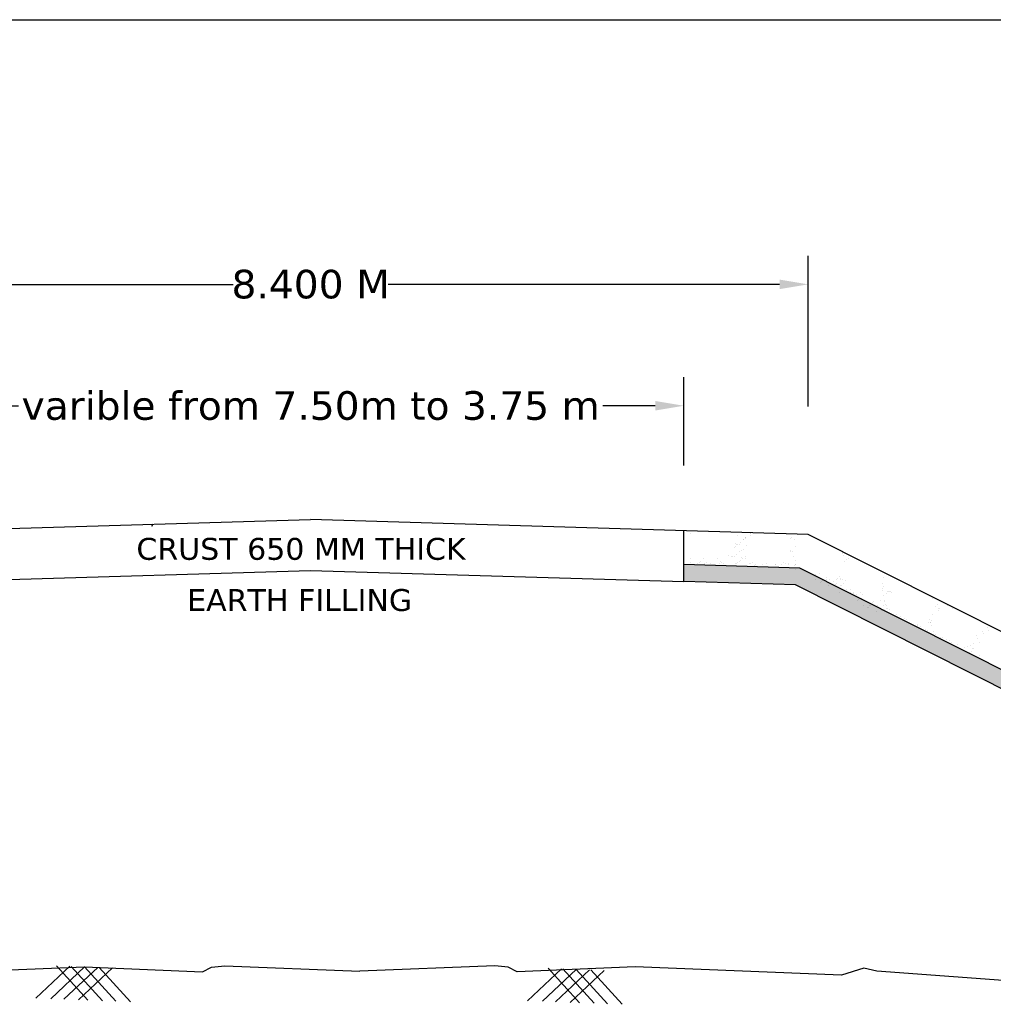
# Model space of a CAD drawing. Header units: inches. Extents: x -3872937720 to -3872883409, y -6658239950 to -6658198990.
# Tile 6 of 7: x -3872917052 to -3872900681, y -6658215539 to -6658198990. Entities that reach past the tile are written whole.
import ezdxf

# ---------------------------------------------------------------- set-up
doc = ezdxf.new("R2010")
doc.units = ezdxf.units.IN
doc.header["$MEASUREMENT"] = 0
doc.header["$PDMODE"] = 2
doc.layers.add('CHNGE', color=7, linetype='Continuous')
doc.layers.add('TEX', color=6, linetype='Continuous')
doc.styles.get("Standard").update_dxf_attribs({"font": 'verdana.ttf', "height": 480})
doc.dimstyles.new('ISO-25--------1', dxfattribs={"dimtxt": 240, "dimasz": 480, "dimexe": 480, "dimexo": 480, "dimgap": 0.02, "dimtad": 0, "dimtih": 1, "dimtoh": 1, "dimdec": 0, "dimlfac": 8, "dimdsep": 46, "dimtxsty": 'Standard', "dimcen": 192, "dimclrd": 1, "dimclre": 1, "dimclrt": 1, "dimadec": 0, "dimazin": 0, "dimtfac": 1, "dimtdec": 0, "dimtmove": 2, "dimatfit": 3, "dimfxl": 300, "dimarcsym": 0})

# ---------------------------------------------------------------- blocks, each defined once
blk = doc.blocks.new('*D49')
at = {"color": 0, "lineweight": -2, "ltscale": 20, "transparency": 16777216}
for p, q in [((-3872920525.154072, -6658205492.839428), (-3872920525.154072, -6658202958.73341)), ((-3872903794.154072, -6658205492.839428), (-3872903794.154072, -6658202958.73341)), ((-3872920045.154072, -6658203438.73341), (-3872913461.541097, -6658203438.73341)), ((-3872904274.154072, -6658203438.73341), (-3872910857.767047, -6658203438.73341))]:
    blk.add_line(p, q, dxfattribs=at)
at = {"color": 0, "ltscale": 20, "transparency": 16777216}
for points in [[(-3872920045.154072, -6658203358.73341), (-3872920045.154072, -6658203518.73341), (-3872920525.154072, -6658203438.73341)], [(-3872904274.154072, -6658203358.73341), (-3872904274.154072, -6658203518.73341), (-3872903794.154072, -6658203438.73341)]]:
    blk.add_solid(points, dxfattribs=at)
at = {"layer": 'Defpoints', "color": 0, "ltscale": 20, "transparency": 16777216}
for p in [(-3872903794.154072, -6658203438.73341), (-3872920525.154072, -6658205972.839428), (-3872903794.154072, -6658205972.839428)]:
    blk.add_point(p, dxfattribs=at)
at = {"color": 0, "ltscale": 20, "transparency": 16777216, "insert": (-3872912159.654072, -6658203438.73341), "char_height": 480, "attachment_point": 5}
blk.add_mtext('8.400 M', dxfattribs=at)
blk = doc.blocks.new('*D50')
at = {"color": 0, "lineweight": -2, "ltscale": 20, "transparency": 16777216}
for p, q in [((-3872918433.779072, -6658206484.51619), (-3872918433.779072, -6658204999.039608)), ((-3872905885.529072, -6658206484.51619), (-3872905885.529072, -6658204999.039608)), ((-3872917953.779072, -6658205479.039608), (-3872917069.761379, -6658205479.039608)), ((-3872906365.529072, -6658205479.039608), (-3872907249.546765, -6658205479.039608))]:
    blk.add_line(p, q, dxfattribs=at)
at = {"color": 0, "ltscale": 20, "transparency": 16777216}
for points in [[(-3872917953.779072, -6658205399.039608), (-3872917953.779072, -6658205559.039608), (-3872918433.779072, -6658205479.039608)], [(-3872906365.529072, -6658205399.039608), (-3872906365.529072, -6658205559.039608), (-3872905885.529072, -6658205479.039608)]]:
    blk.add_solid(points, dxfattribs=at)
at = {"layer": 'Defpoints', "color": 0, "ltscale": 20, "transparency": 16777216}
for p in [(-3872905885.529072, -6658205479.039608), (-3872918433.779072, -6658206964.51619), (-3872905885.529072, -6658206964.51619)]:
    blk.add_point(p, dxfattribs=at)
at = {"color": 0, "ltscale": 20, "transparency": 16777216, "insert": (-3872912159.654072, -6658205479.039608), "char_height": 480, "attachment_point": 5}
blk.add_mtext('varible from 7.50m to 3.75 m', dxfattribs=at)

msp = doc.modelspace()

# ---------------------------------------------------------------- hatches: boundary and pattern name
at = {"layer": 'CHNGE'}
h = msp.add_hatch(dxfattribs=at)
h.set_pattern_fill('AR-SAND', color=0, scale=167.31, style=0)
h.set_pattern_definition([(142.5, (-3877306613.25, -6688557586.32), (10.5394187, 322.3768848), [0, -254.3112, 0, -284.427, 0, -271.87875]), (172.5, (-3877306613.25, -6688557586.32), (-296.1013406, 472.173258), [0, -137.1942, 0, -229.2147, 0, -87.83775]), (212.5, (-3877306407.45, -6688557586.32), (-521.027075, 0.9468162), [0, -83.655, 0, -301.158, 0, -393.1785]), (222.5, (-3877306407.45, -6688557586.32), (-502.955042, 146.843899), [0, -41.8275, 0, -197.4258, 0, -225.8685])])
h.paths.add_polyline_path([(-3872904008.602865, -6658208490.314004), (-3872905885.529072, -6658208434.006216), (-3872905885.529072, -6658208149.451259), (-3872903937.119935, -6658208207.903527), (-3872891081.820335, -6658214670.653651), (-3872891591.592753, -6658214732.72267)])

# ---------------------------------------------------------------- linework, layer by layer
at = {"layer": 'CHNGE', "color": 0}
for p, q in [((-3872920525.154072, -6658207643.082584), (-3872912159.654072, -6658207392.117584)), ((-3872903794.154072, -6658207643.082584), (-3872912159.654072, -6658207392.117584)), ((-3872905885.529072, -6658208434.006227), (-3872905885.529072, -6658207580.341335)), ((-3872905766.557873, -6658207631.246258), (-3872905766.557873, -6658207631.246258)), ((-3872905730.061431, -6658207588.78367), (-3872905730.061431, -6658207588.78367)), ((-3872904761.856145, -6658207620.99118), (-3872904761.856145, -6658207620.99118)), ((-3872904757.399562, -6658207618.098965), (-3872904757.399562, -6658207618.098965)), ((-3872890226.935227, -6658214463.73617), (-3872903794.154072, -6658207643.082584)), ((-3872905016.082969, -6658207799.684572), (-3872905016.082969, -6658207799.684572)), ((-3872904996.15574, -6658207806.74044), (-3872904996.15574, -6658207806.74044)), ((-3872904981.583772, -6658207654.594196), (-3872904981.583772, -6658207654.594196)), ((-3872904928.861443, -6658207775.214832), (-3872904928.861443, -6658207775.214832)), ((-3872904889.085927, -6658207718.778532), (-3872904889.085927, -6658207718.778532)), ((-3872904880.704451, -6658207732.001617), (-3872904880.704451, -6658207732.001617)), ((-3872904856.082659, -6658207708.525364), (-3872904856.082659, -6658207708.525364)), ((-3872904853.808972, -6658207696.304634), (-3872904853.808972, -6658207696.304634)), ((-3872904840.663426, -6658207694.396236), (-3872904840.663426, -6658207694.396236)), ((-3872904767.586786, -6658207653.567822), (-3872904767.586786, -6658207653.567822)), ((-3872904086.315387, -6658207709.927809), (-3872904086.315387, -6658207709.927809)), ((-3872904072.26836, -6658207697.724859), (-3872904072.26836, -6658207697.724859)), ((-3872904018.305146, -6658207718.881525), (-3872904018.305146, -6658207718.881525)), ((-3872905027.544543, -6658207865.641232), (-3872905027.544543, -6658207865.641232)), ((-3872905012.125307, -6658207851.512108), (-3872905012.125307, -6658207851.512108)), ((-3872904986.853482, -6658207815.782637), (-3872904986.853482, -6658207815.782637)), ((-3872904956.648078, -6658207928.259205), (-3872904956.648078, -6658207928.259205)), ((-3872904952.612596, -6658207812.473005), (-3872904952.612596, -6658207812.473005)), ((-3872904921.371125, -6658207905.785301), (-3872904921.371125, -6658207905.785301)), ((-3872904885.974163, -6658207893.190062), (-3872904885.974163, -6658207893.190062)), ((-3872904838.985729, -6658207827.43227), (-3872904838.985729, -6658207827.43227)), ((-3872904095.434726, -6658207925.322613), (-3872904095.434726, -6658207925.322613)), ((-3872904086.230863, -6658207914.662085), (-3872904086.230863, -6658207914.662085)), ((-3872904051.891587, -6658207931.05518), (-3872904051.891587, -6658207931.05518)), ((-3872904002.967, -6658207838.364811), (-3872904002.967, -6658207838.364811)), ((-3872903219.013378, -6658207944.634808), (-3872903219.013378, -6658207944.634808)), ((-3872903218.928401, -6658207967.2651), (-3872903218.928401, -6658207967.2651)), ((-3872903150.333912, -6658207967.863712), (-3872903150.333912, -6658207967.863712)), ((-3872905770.473886, -6658208113.845753), (-3872905770.473886, -6658208113.845753)), ((-3872905769.13325, -6658208041.678421), (-3872905769.13325, -6658208041.678421)), ((-3872905656.30769, -6658208128.252518), (-3872905656.30769, -6658208128.252518)), ((-3872905621.945823, -6658208106.451015), (-3872905621.945823, -6658208106.451015)), ((-3872905606.526589, -6658208092.321892), (-3872905606.526589, -6658208092.321892)), ((-3872905550.158665, -6658208044.471498), (-3872905550.158665, -6658208044.471498)), ((-3872905545.237302, -6658208136.79306), (-3872905545.237302, -6658208136.79306)), ((-3872905509.96035, -6658208114.319162), (-3872905509.96035, -6658208114.319162)), ((-3872905442.310709, -6658208127.226147), (-3872905442.310709, -6658208127.226147)), ((-3872905324.215443, -6658208052.611795), (-3872905324.215443, -6658208052.611795)), ((-3872905284.723766, -6658208137.26647), (-3872905284.723766, -6658208137.26647)), ((-3872905271.785206, -6658208089.446568), (-3872905271.785206, -6658208089.446568)), ((-3872905249.446812, -6658208114.792572), (-3872905249.446812, -6658208114.792572)), ((-3872905223.336124, -6658208130.01922), (-3872905223.336124, -6658208130.01922)), ((-3872905141.295565, -6658208004.227814), (-3872905141.295565, -6658208004.227814)), ((-3872905083.645119, -6658208009.165243), (-3872905083.645119, -6658208009.165243)), ((-3872905073.285326, -6658208013.181524), (-3872905073.285326, -6658208013.181524)), ((-3872905029.742181, -6658208018.914089), (-3872905029.742181, -6658208018.914089)), ((-3872905024.210228, -6658208137.739876), (-3872905024.210228, -6658208137.739876)), ((-3872904997.392899, -6658208138.159521), (-3872904997.392899, -6658208138.159521)), ((-3872904992.123192, -6658207976.971081), (-3872904992.123192, -6658207976.971081)), ((-3872904988.933271, -6658208115.265978), (-3872904988.933271, -6658208115.265978)), ((-3872904947.5289, -6658208096.179045), (-3872904947.5289, -6658208096.179045)), ((-3872904932.109665, -6658208082.049923), (-3872904932.109665, -6658208082.049923)), ((-3872904916.115314, -6658208033.873354), (-3872904916.115314, -6658208033.873354)), ((-3872904891.243871, -6658208054.378502), (-3872904891.243871, -6658208054.378502)), ((-3872904848.845803, -6658208005.752651), (-3872904848.845803, -6658208005.752651)), ((-3872904848.10507, -6658208042.827074), (-3872904848.10507, -6658208042.827074)), ((-3872904783.395916, -6658208137.133152), (-3872904783.395916, -6658208137.133152)), ((-3872904763.696692, -6658208138.213285), (-3872904763.696692, -6658208138.213285)), ((-3872904728.419736, -6658208115.739388), (-3872904728.419736, -6658208115.739388)), ((-3872904564.42133, -6658208139.926228), (-3872904564.42133, -6658208139.926228)), ((-3872904503.183153, -6658208138.686695), (-3872904503.183153, -6658208138.686695)), ((-3872904242.669616, -6658208139.160101), (-3872904242.669616, -6658208139.160101)), ((-3872904207.392661, -6658208116.686203), (-3872904207.392661, -6658208116.686203)), ((-3872904172.564312, -6658208131.763699), (-3872904172.564312, -6658208131.763699)), ((-3872904129.021167, -6658208137.496264), (-3872904129.021167, -6658208137.496264)), ((-3872904041.59097, -6658208011.05888), (-3872904041.59097, -6658208011.05888)), ((-3872904006.385856, -6658208072.425808), (-3872904006.385856, -6658208072.425808)), ((-3872903201.958828, -6658207989.038921), (-3872903201.958828, -6658207989.038921)), ((-3872903187.708462, -6658208089.158091), (-3872903187.708462, -6658208089.158091)), ((-3872903144.352198, -6658208065.007774), (-3872903144.352198, -6658208065.007774)), ((-3872903112.077072, -6658208038.40221), (-3872903112.077072, -6658208038.40221)), ((-3872902962.457333, -6658208069.70216), (-3872902962.457333, -6658208069.70216)), ((-3872918433.779072, -6658208434.006227), (-3872912159.654072, -6658208245.78248)), ((-3872912159.654072, -6658208245.78248), (-3872905885.529072, -6658208434.006227)), ((-3872903937.119935, -6658208207.903534), (-3872905885.529072, -6658208149.45126)), ((-3872905668.785655, -6658208151.377813), (-3872905668.785655, -6658208151.377813)), ((-3872905600.775414, -6658208160.33153), (-3872905600.775414, -6658208160.33153)), ((-3872905355.049069, -6658208165.743839), (-3872905355.049069, -6658208165.743839)), ((-3872905020.307683, -6658208162.868515), (-3872905020.307683, -6658208162.868515)), ((-3872904696.05138, -6658208169.600996), (-3872904696.05138, -6658208169.600996)), ((-3872904680.632145, -6658208155.471874), (-3872904680.632145, -6658208155.471874)), ((-3872904345.89076, -6658208152.596546), (-3872904345.89076, -6658208152.596546)), ((-3872904338.478106, -6658208148.06653), (-3872904338.478106, -6658208148.06653)), ((-3872904124.481122, -6658208147.040159), (-3872904124.481122, -6658208147.040159)), ((-3872904021.634456, -6658208159.329027), (-3872904021.634456, -6658208159.329027)), ((-3872904015.394299, -6658208152.455523), (-3872904015.394299, -6658208152.455523)), ((-3872904011.655565, -6658208233.614252), (-3872904011.655565, -6658208233.614252)), ((-3872904006.215222, -6658208145.1999), (-3872904006.215222, -6658208145.1999)), ((-3872890982.145861, -6658214720.76305), (-3872903937.119935, -6658208207.903534)), ((-3872903603.254536, -6658208300.7997), (-3872903603.254536, -6658208300.7997)), ((-3872904008.602865, -6658208490.314011), (-3872905885.529072, -6658208434.006227)), ((-3872903670.865155, -6658208317.112671), (-3872903670.865155, -6658208317.112671)), ((-3872903663.437726, -6658208392.887051), (-3872903663.437726, -6658208392.887051)), ((-3872903590.958597, -6658208444.499132), (-3872903590.958597, -6658208444.499132)), ((-3872903577.376206, -6658208428.596193), (-3872903577.376206, -6658208428.596193)), ((-3872903560.701338, -6658208408.219521), (-3872903560.701338, -6658208408.219521)), ((-3872903548.83474, -6658208393.887178), (-3872903548.83474, -6658208393.887178)), ((-3872903493.693562, -6658208365.33604), (-3872903493.693562, -6658208365.33604)), ((-3872903480.240252, -6658208394.48579), (-3872903480.240252, -6658208394.48579)), ((-3872903436.323051, -6658208394.869049), (-3872903436.323051, -6658208394.869049)), ((-3872903376.564232, -6658208434.330494), (-3872903376.564232, -6658208434.330494)), ((-3872903321.720064, -6658208395.869175), (-3872903321.720064, -6658208395.869175)), ((-3872903318.825274, -6658208470.823463), (-3872903318.825274, -6658208470.823463)), ((-3872903302.071936, -6658208376.940784), (-3872903302.071936, -6658208376.940784)), ((-3872903268.442433, -6658208345.880116), (-3872903268.442433, -6658208345.880116)), ((-3872903253.125576, -6658208396.467793), (-3872903253.125576, -6658208396.467793)), ((-3872903245.480343, -6658208384.947584), (-3872903245.480343, -6658208384.947584)), ((-3872903209.208373, -6658208396.851048), (-3872903209.208373, -6658208396.851048)), ((-3872903195.13563, -6658208470.708189), (-3872903195.13563, -6658208470.708189)), ((-3872903158.881462, -6658208410.416456), (-3872903158.881462, -6658208410.416456)), ((-3872902547.933883, -6658208472.434498), (-3872902547.933883, -6658208472.434498)), ((-3872902529.628875, -6658208364.28264), (-3872902529.628875, -6658208364.28264)), ((-3872891776.738628, -6658214639.64422), (-3872904008.602865, -6658208490.314011)), ((-3872903453.765032, -6658208501.986925), (-3872903453.765032, -6658208501.986925)), ((-3872903332.407667, -6658208486.726406), (-3872903332.407667, -6658208486.726406)), ((-3872903260.604206, -6658208611.153088), (-3872903260.604206, -6658208611.153088)), ((-3872903254.028936, -6658208506.5093), (-3872903254.028936, -6658208506.5093)), ((-3872903227.410757, -6658208497.313753), (-3872903227.410757, -6658208497.313753)), ((-3872903146.001218, -6658208612.15321), (-3872903146.001218, -6658208612.15321)), ((-3872903144.467962, -6658208571.045643), (-3872903144.467962, -6658208571.045643)), ((-3872903137.96564, -6658208604.015553), (-3872903137.96564, -6658208604.015553)), ((-3872903084.971816, -6658208561.815039), (-3872903084.971816, -6658208561.815039)), ((-3872903077.406728, -6658208612.751827), (-3872903077.406728, -6658208612.751827)), ((-3872903033.489527, -6658208613.135084), (-3872903033.489527, -6658208613.135084)), ((-3872902918.88654, -6658208614.135206), (-3872902918.88654, -6658208614.135206)), ((-3872902542.763513, -6658208578.904305), (-3872902542.763513, -6658208578.904305)), ((-3872902538.88303, -6658208553.83007), (-3872902538.88303, -6658208553.83007)), ((-3872902533.983027, -6658208520.962122), (-3872902533.983027, -6658208520.962122)), ((-3872902485.023884, -6658208628.128712), (-3872902485.023884, -6658208628.128712)), ((-3872902465.725281, -6658208595.841478), (-3872902465.725281, -6658208595.841478)), ((-3872902445.903318, -6658208602.510408), (-3872902445.903318, -6658208602.510408)), ((-3872902421.924277, -6658208600.488617), (-3872902421.924277, -6658208600.488617)), ((-3872902406.541884, -6658208597.767284), (-3872902406.541884, -6658208597.767284)), ((-3872902385.198723, -6658208620.507946), (-3872902385.198723, -6658208620.507946)), ((-3872903027.338632, -6658208640.040089), (-3872903027.338632, -6658208640.040089)), ((-3872903010.310636, -6658208682.188011), (-3872903010.310636, -6658208682.188011)), ((-3872902978.03551, -6658208655.582447), (-3872902978.03551, -6658208655.582447)), ((-3872902966.342028, -6658208748.021646), (-3872902966.342028, -6658208748.021646)), ((-3872902952.759637, -6658208732.118708), (-3872902952.759637, -6658208732.118708)), ((-3872902904.803334, -6658208712.218901), (-3872902904.803334, -6658208712.218901)), ((-3872902879.414708, -6658208646.242828), (-3872902879.414708, -6658208646.242828)), ((-3872902867.87169, -6658208746.689297), (-3872902867.87169, -6658208746.689297)), ((-3872902795.242362, -6658208776.755243), (-3872902795.242362, -6658208776.755243)), ((-3872902707.791098, -6658208790.24892), (-3872902707.791098, -6658208790.24892)), ((-3872902694.208703, -6658208774.345978), (-3872902694.208703, -6658208774.345978)), ((-3872902569.99123, -6658208757.299313), (-3872902569.99123, -6658208757.299313)), ((-3872902523.182146, -6658208666.139811), (-3872902523.182146, -6658208666.139811)), ((-3872902504.613274, -6658208775.928293), (-3872902504.613274, -6658208775.928293)), ((-3872902504.027339, -6658208753.856256), (-3872902504.027339, -6658208753.856256)), ((-3872901702.669507, -6658208714.822208), (-3872901702.669507, -6658208714.822208)), ((-3872902857.770682, -6658208829.419123), (-3872902857.770682, -6658208829.419123)), ((-3872902793.210514, -6658208867.062265), (-3872902793.210514, -6658208867.062265)), ((-3872902771.899998, -6658208865.310802), (-3872902771.899998, -6658208865.310802)), ((-3872902760.935384, -6658208840.456701), (-3872902760.935384, -6658208840.456701)), ((-3872902743.167695, -6658208830.419249), (-3872902743.167695, -6658208830.419249)), ((-3872902678.11303, -6658208845.749691), (-3872902678.11303, -6658208845.749691)), ((-3872902674.573207, -6658208831.017862), (-3872902674.573207, -6658208831.017862)), ((-3872902650.77157, -6658208931.563557), (-3872902650.77157, -6658208931.563557)), ((-3872902630.656003, -6658208831.401119), (-3872902630.656003, -6658208831.401119)), ((-3872902555.577733, -6658208917.928497), (-3872902555.577733, -6658208917.928497)), ((-3872902534.581111, -6658208835.783529), (-3872902534.581111, -6658208835.783529)), ((-3872902513.349068, -6658208907.538073), (-3872902513.349068, -6658208907.538073)), ((-3872902502.00665, -6658208820.002384), (-3872902502.00665, -6658208820.002384)), ((-3872902479.578297, -6658208839.793869), (-3872902479.578297, -6658208839.793869)), ((-3872902475.732835, -6658208890.904922), (-3872902475.732835, -6658208890.904922)), ((-3872902463.549808, -6658208880.683422), (-3872902463.549808, -6658208880.683422)), ((-3872902434.352062, -6658208910.080505), (-3872902434.352062, -6658208910.080505)), ((-3872901655.000103, -6658208858.669933), (-3872901655.000103, -6658208858.669933)), ((-3872901627.811624, -6658208819.135342), (-3872901627.811624, -6658208819.135342)), ((-3872901602.776646, -6658208883.000919), (-3872901602.776646, -6658208883.000919)), ((-3872901600.584338, -6658208916.552776), (-3872901600.584338, -6658208916.552776)), ((-3872901584.0443, -6658208892.475597), (-3872901584.0443, -6658208892.475597)), ((-3872901456.929116, -6658208843.254347), (-3872901456.929116, -6658208843.254347)), ((-3872901368.743712, -6658208891.62661), (-3872901368.743712, -6658208891.62661)), ((-3872902303.122736, -6658208984.99577), (-3872902303.122736, -6658208984.99577)), ((-3872902240.761495, -6658209020.682026), (-3872902240.761495, -6658209020.682026)), ((-3872902170.910748, -6658209057.065353), (-3872902170.910748, -6658209057.065353)), ((-3872902134.185193, -6658209077.084682), (-3872902134.185193, -6658209077.084682)), ((-3872901763.243019, -6658209115.578756), (-3872901763.243019, -6658209115.578756)), ((-3872901747.186242, -6658209073.955326), (-3872901747.186242, -6658209073.955326)), ((-3872901745.534218, -6658209129.066914), (-3872901745.534218, -6658209129.066914)), ((-3872901737.890896, -6658209126.722143), (-3872901737.890896, -6658209126.722143)), ((-3872901727.364275, -6658209080.624262), (-3872901727.364275, -6658209080.624262)), ((-3872901702.103441, -6658208992.867458), (-3872901702.103441, -6658208992.867458)), ((-3872901961.575094, -6658209171.175528), (-3872901961.575094, -6658209171.175528)), ((-3872901955.895345, -6658209158.986), (-3872901955.895345, -6658209158.986)), ((-3872901906.898244, -6658209188.877186), (-3872901906.898244, -6658209188.877186)), ((-3872901829.363108, -6658209243.245108), (-3872901829.363108, -6658209243.245108)), ((-3872901783.559213, -6658209249.991428), (-3872901783.559213, -6658209249.991428)), ((-3872901721.862407, -6658209167.611691), (-3872901721.862407, -6658209167.611691)), ((-3872901680.035679, -6658209274.31394), (-3872901680.035679, -6658209274.31394)), ((-3872900859.800018, -6658209278.275276), (-3872900859.800018, -6658209278.275276)), ((-3872900782.98292, -6658209209.1241), (-3872900782.98292, -6658209209.1241)), ((-3872900766.954428, -6658209250.013647), (-3872900766.954428, -6658209250.013647)), ((-3872901661.157854, -6658209317.309324), (-3872901661.157854, -6658209317.309324)), ((-3872901563.047362, -6658209372.274757), (-3872901563.047362, -6658209372.274757)), ((-3872901536.506085, -6658209369.738436), (-3872901536.506085, -6658209369.738436)), ((-3872901469.487689, -6658209403.752121), (-3872901469.487689, -6658209403.752121)), ((-3872901413.167051, -6658209430.852678), (-3872901413.167051, -6658209430.852678)), ((-3872901379.14104, -6658209453.507458), (-3872901379.14104, -6658209453.507458)), ((-3872900959.06493, -6658209339.112078), (-3872900959.06493, -6658209339.112078)), ((-3872900943.132147, -6658209388.979748), (-3872900943.132147, -6658209388.979748)), ((-3872900918.097171, -6658209452.845329), (-3872900918.097171, -6658209452.845329)), ((-3872900839.692831, -6658209303.099035), (-3872900839.692831, -6658209303.099035)), ((-3872901290.765691, -6658209498.170574), (-3872901290.765691, -6658209498.170574)), ((-3872901166.113923, -6658209550.599686), (-3872901166.113923, -6658209550.599686)), ((-3872901120.073128, -6658209525.99873), (-3872901120.073128, -6658209525.99873)), ((-3872901062.438935, -6658209501.426428), (-3872901062.438935, -6658209501.426428)), ((-3872901042.774891, -6658209611.713919), (-3872901042.774891, -6658209611.713919)), ((-3872901028.647196, -6658209552.069176), (-3872901028.647196, -6658209552.069176)), ((-3872901022.458699, -6658209477.301252), (-3872901022.458699, -6658209477.301252)), ((-3872901008.825233, -6658209558.738106), (-3872901008.825233, -6658209558.738106)), ((-3872901078.246398, -6658209632.700974), (-3872901078.246398, -6658209632.700974)), ((-3872900920.373532, -6658209679.03182), (-3872900920.373532, -6658209679.03182)), ((-3872916778.850166, -6658215437.175275), (-3872916210.149689, -6658214900.995175)), ((-3872916531.046559, -6658215446.591811), (-3872915962.346082, -6658214910.411717)), ((-3872915905.948975, -6658215470.345517), (-3872916432.318482, -6658214892.552764)), ((-3872916308.877766, -6658215455.034225), (-3872915740.177285, -6658214918.854129)), ((-3872915658.145365, -6658215479.762053), (-3872916184.514877, -6658214901.9693)), ((-3872915435.976571, -6658215488.204471), (-3872915962.346082, -6658214910.411717)), ((-3872915188.172967, -6658215497.621009), (-3872915714.542474, -6658214919.82825)), ((-3872916061.074159, -6658215464.450757), (-3872915492.373681, -6658214928.270667)), ((-3872908511.915032, -6658215478.995593), (-3872907943.214557, -6658214942.815497)), ((-3872908264.111424, -6658215488.412135), (-3872907695.410947, -6658214952.232039)), ((-3872907639.013838, -6658215512.165839), (-3872908165.38335, -6658214934.373086)), ((-3872908041.942632, -6658215496.854547), (-3872907473.242154, -6658214960.674453)), ((-3872907391.210233, -6658215521.582377), (-3872907917.579745, -6658214943.789624)), ((-3872907794.139027, -6658215506.271079), (-3872907225.438549, -6658214970.090985)), ((-3872907169.04144, -6658215530.024795), (-3872907695.410947, -6658214952.232039)), ((-3872906921.23783, -6658215539.441331), (-3872907447.607343, -6658214961.648574))]:
    msp.add_line(p, q, dxfattribs=at)
for points in [[(-3872932773.938365, -6658215256.084882), (-3872932773.938365, -6658215256.084882), (-3872932308.669175, -6658215312.735259), (-3872928808.650041, -6658214955.423339), (-3872928023.537129, -6658215022.998651), (-3872925757.734158, -6658215171.913774), (-3872923487.372099, -6658214966.144677), (-3872922603.607029, -6658215171.913774), (-3872920024.581532, -6658214981.090373), (-3872919805.209368, -6658214934.447656), (-3872919429.222697, -6658215047.065215), (-3872915962.346082, -6658214910.411717), (-3872913976.780792, -6658214994.052363), (-3872913824.175558, -6658214917.87033), (-3872913604.092363, -6658214894.210856), (-3872911332.487193, -6658214984.750972)], [(-3872891822.961605, -6658215163.006421), (-3872893856.324343, -6658214955.423339), (-3872894641.437254, -6658215022.998651), (-3872896907.240229, -6658215171.913774), (-3872899177.602284, -6658214966.144677), (-3872900061.367355, -6658215171.913774), (-3872902640.392847, -6658214981.090373), (-3872902859.765014, -6658214934.447656), (-3872903235.751687, -6658215047.065215), (-3872906702.628303, -6658214910.411717), (-3872908688.193592, -6658214994.052363), (-3872908840.798825, -6658214917.87033), (-3872909060.88202, -6658214894.210856), (-3872911332.487193, -6658214984.750972)]]:
    msp.add_lwpolyline(points, dxfattribs=at)
at = {"layer": 'TEX', "color": 0, "ltscale": 20}
for p, q in [((-3872937720, -6658198989.999999), (-3872883408.574924, -6658198990)), ((-3872914815.111328, -6658207471.781301), (-3872914834.914506, -6658207508.342016))]:
    msp.add_line(p, q, dxfattribs=at)

# ---------------------------------------------------------------- texts
at = {"layer": 'CHNGE', "color": 0, "char_height": 368, "width": 34586.08673989, "attachment_point": 1}
for s, insert in [('CRUST 650 MM THICK', (-3872915090, -6658207700)), ('         EARTH FILLING', (-3872915680, -6658208560))]:
    msp.add_mtext(s, dxfattribs=dict(at, insert=insert))

# ---------------------------------------------------------------- dimensions: what is measured, and where the dimension line sits
at = {"color": 0, "ltscale": 20}
for base, p1, p2, text, picture, middle in [((-3872903794.154072, -6658203438.73341), (-3872920525.154072, -6658205972.839428), (-3872903794.154072, -6658205972.839428), '8.400 M', '*D49', (-3872912159.654072, -6658203438.73341)), ((-3872905885.529072, -6658205479.039608), (-3872918433.779072, -6658206964.51619), (-3872905885.529072, -6658206964.51619), 'varible from 7.50m to 3.75 m', '*D50', (-3872912159.654072, -6658205479.039608))]:
    dim = msp.add_linear_dim(base=base, p1=p1, p2=p2, text=text, dimstyle='ISO-25--------1', override={"dimclrd": 0, "dimclre": 0, "dimclrt": 0}, dxfattribs=at)
    dim.commit()
    dim.dimension.update_dxf_attribs({"geometry": picture, "text_midpoint": middle})

doc.saveas('drawing.dxf')
